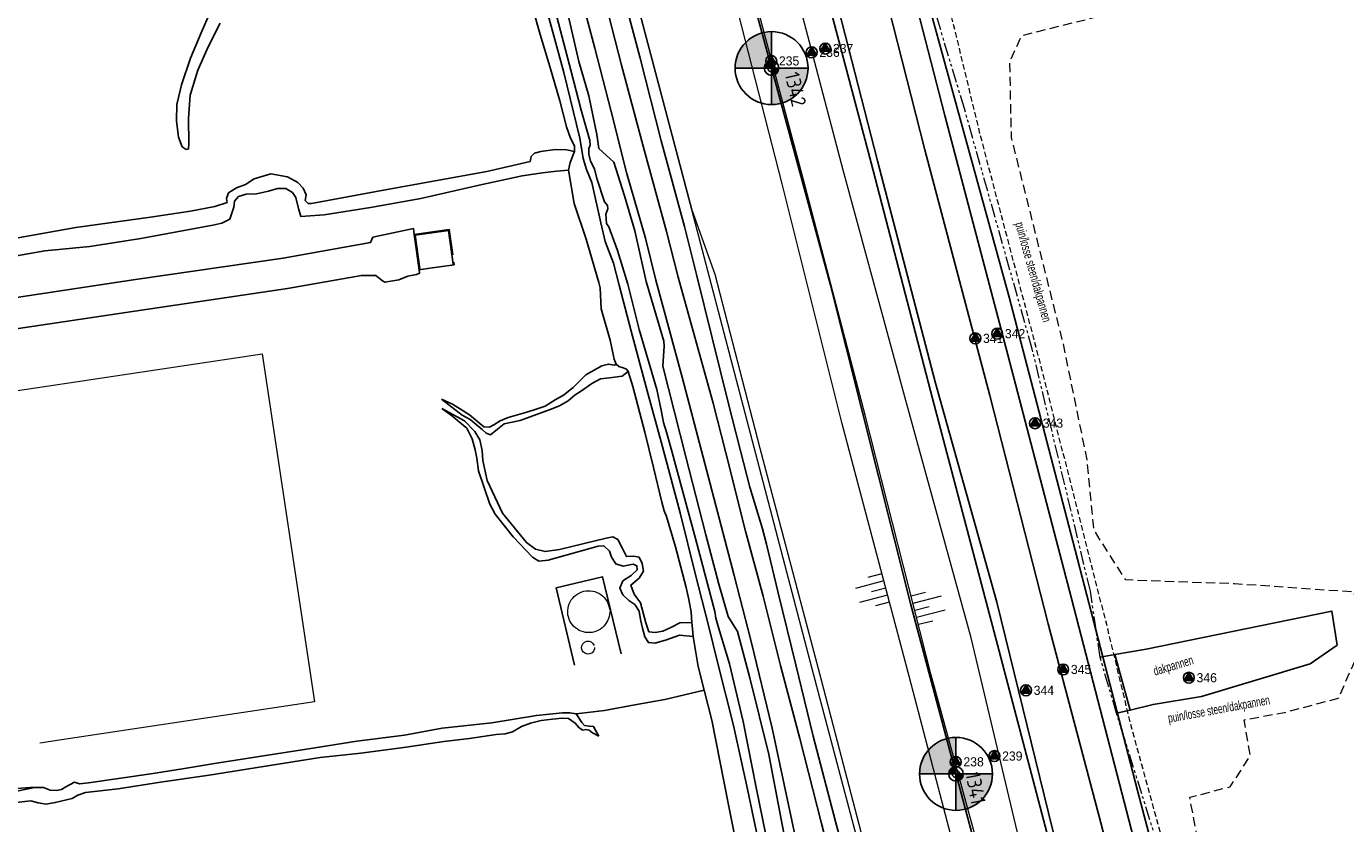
# Model space of a CAD drawing. Header units: metres. Extents: x 62183 to 64287, y 386037 to 390061.
# Tile 23 of 38: x 62556 to 62737, y 388253 to 388363. Entities that reach past the tile are written whole.
import ezdxf
from ezdxf.enums import TextEntityAlignment as Align

# ---------------------------------------------------------------- set-up
doc = ezdxf.new("R2010")
doc.units = ezdxf.units.M
doc.linetypes.add('HIDDEN', pattern=[0.375, 0.25, -0.125])
doc.linetypes.add('PHANTOM2', pattern=[1.25, 0.625, -0.125, 0.125, -0.125, 0.125, -0.125])
doc.layers.get('0').update_dxf_attribs({"linetype": 'CONTINUOUS'})
for name, color, linetype in [('0 @ 0.5', 7, 'CONTINUOUS'), ('0 @ 1', 7, 'CONTINUOUS'), ('0 @ 5', 7, 'CONTINUOUS'), ('BS-BINNENKRUINLIJN-KPN', 253, 'CONTINUOUS'), ('BS-BINNENTEENLIJN-KPN', 253, 'CONTINUOUS'), ('BS-INSTEEK-SLOOT-KPN', 253, 'CONTINUOUS'), ('BS-OVERIG-KPN', 253, 'CONTINUOUS'), ('BS-SCHEIDINGSLIJN-TALUDBEKL', 253, 'CONTINUOUS'), ('BS-VLAKAFSLUITING', 253, 'CONTINUOUS'), ('BS-WATERLIJN-KPN', 253, 'CONTINUOUS')]:
    doc.layers.add(name, color=color, linetype=linetype)
for name, color, linetype, lineweight in [('BS-BEBOUWING', 253, 'CONTINUOUS', 0), ('BS-Boorpunten', 253, 'CONTINUOUS', 25), ('BS-Boorpuntnummer', 253, 'CONTINUOUS', 25), ('BS-Dijkpaal', 2, 'CONTINUOUS', 25), ('BS-Dijkpaalnr', 6, 'CONTINUOUS', 25), ('BS-KANT-KREUKELBERM', 35, 'PHANTOM2', 0), ('BS-KRUINLIJN', 253, 'CONTINUOUS', 0), ('BS-OVERIGE-TEKSTEN', 253, 'CONTINUOUS', 0), ('BS-RASTER', 253, 'RASTER', 0), ('BS-TEENLIJN', 11, 'CONTINUOUS', 0), ('BS-TEENSCHOT-GECONSTRUEERD', 1, 'HIDDEN', 13), ('BS-TUSSENBERM', 253, 'CONTINUOUS', 0), ('BS-ZANDLIJN', 2, 'HIDDEN', 20)]:
    doc.layers.add(name, color=color, linetype=linetype, lineweight=lineweight)
doc.layers.add('THEORETISCHE_NULLIJN', color=125, linetype='CONTINUOUS', plot=False)
doc.styles.add('ISO', font='isocp.shx', dxfattribs={"height": 2.5})
doc.linetypes.add('RASTER', pattern='A,3,-2,[200,RASTER,S=0.75,R=0,X=0,Y=0],-2,3', length=10)

# ---------------------------------------------------------------- blocks, each defined once
blk = doc.blocks.new('dijkpaal')
at = {"layer": 'BS-Dijkpaal'}
h = blk.add_hatch(color=256, dxfattribs=at)
h.paths.add_polyline_path([(0, 0), (0, 1, 0.414214), (-1, 0)])
h.paths.add_polyline_path([(1, 0), (0, 0), (0, -1, 0.414214)])
for p, q in [((0, -1), (0, 1)), ((-1, 0), (1, 0))]:
    blk.add_line(p, q, dxfattribs=at)
blk.add_circle((0, 0), 1, dxfattribs=at)
blk = doc.blocks.new('*U719')
at = {"layer": '0 @ 0.5', "xscale": 0.5, "yscale": 0.5, "zscale": 0.5}
blk.add_blockref('dijkpaal', (62683.457, 388260.032), dxfattribs=at)
at = {"layer": '0 @ 1'}
blk.add_blockref('dijkpaal', (62683.457, 388260.032), dxfattribs=at)
at = {"layer": '0 @ 5', "xscale": 5, "yscale": 5, "zscale": 5}
blk.add_blockref('dijkpaal', (62683.457, 388260.032), dxfattribs=at)
blk = doc.blocks.new('*U720')
at = {"layer": '0 @ 0.5', "xscale": 0.5, "yscale": 0.5, "zscale": 0.5}
blk.add_blockref('dijkpaal', (62658.18, 388356.79), dxfattribs=at)
at = {"layer": '0 @ 1'}
blk.add_blockref('dijkpaal', (62658.18, 388356.79), dxfattribs=at)
at = {"layer": '0 @ 5', "xscale": 5, "yscale": 5, "zscale": 5}
blk.add_blockref('dijkpaal', (62658.18, 388356.79), dxfattribs=at)
blk = doc.blocks.new('S03')
at = {"color": 0}
for p, q in [((-2.01, 0), (-2.01, -2.01)), ((-1, 0), (-1, -4.01)), ((0, 0), (0, -2.01)), ((1, 0), (1, -4.01)), ((2.01, 0), (2.01, -2.01))]:
    blk.add_line(p, q, dxfattribs=at)
blk = doc.blocks.new('S04')
at = {"color": 0}
for p, q in [((-1, 0), (-1, 4.01)), ((1, 0), (1, 4.01)), ((-2.01, 0), (-2.01, 2.01)), ((0, 0), (0, 2.01)), ((2.01, 0), (2.01, 2.01))]:
    blk.add_line(p, q, dxfattribs=at)
blk = doc.blocks.new('punt-boring')
at = {"layer": 'BS-Boorpunten'}
h = blk.add_hatch(color=8, dxfattribs=at)
h.dxf.hatch_style = 1
h.paths.add_polyline_path([(0.01, 1), (-0.87, -0.49), (0.86, -0.51)])
h = blk.add_hatch(color=1, dxfattribs=at)
h.dxf.hatch_style = 1
h.paths.add_polyline_path([(0.01, 1), (-0.87, -0.49), (0.86, -0.51)])
at = {"layer": 'BS-Boorpunten', "color": 8}
blk.add_lwpolyline([(0.01, 1), (-0.87, -0.49), (0.86, -0.51)], close=True, dxfattribs=at)
at = {"layer": 'BS-Boorpunten', "color": 1}
blk.add_lwpolyline([(0.01, 1), (-0.87, -0.49), (0.86, -0.51)], close=True, dxfattribs=at)
at = {"layer": 'BS-Boorpunten', "color": 8}
blk.add_circle((0, 0), 1, dxfattribs=at)
at = {"layer": 'BS-Boorpunten', "color": 1}
blk.add_circle((0, 0), 1, dxfattribs=at)
blk = doc.blocks.new('*U338', base_point=(62658.128, 388357.773))
at = {"layer": 'BS-Boorpunten', "xscale": 1.499999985, "yscale": 1.499999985, "zscale": 1.499999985}
blk.add_blockref('punt-boring', (62658.128, 388357.773), dxfattribs=at)
at = {"layer": 'BS-Boorpuntnummer', "linetype": 'ByBlock', "insert": (62660.248, 388357.773), "char_height": 2.5, "attachment_point": 4}
blk.add_mtext('235', dxfattribs=at)
blk = doc.blocks.new('*U339', base_point=(62663.674, 388358.952))
at = {"layer": 'BS-Boorpunten', "xscale": 1.499999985, "yscale": 1.499999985, "zscale": 1.499999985}
blk.add_blockref('punt-boring', (62663.674, 388358.952), dxfattribs=at)
at = {"layer": 'BS-Boorpuntnummer', "linetype": 'ByBlock', "insert": (62665.794, 388358.952), "char_height": 2.5, "attachment_point": 4}
blk.add_mtext('236', dxfattribs=at)
blk = doc.blocks.new('*U340', base_point=(62665.533, 388359.469))
at = {"layer": 'BS-Boorpunten', "xscale": 1.499999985, "yscale": 1.499999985, "zscale": 1.499999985}
blk.add_blockref('punt-boring', (62665.533, 388359.469), dxfattribs=at)
at = {"layer": 'BS-Boorpuntnummer', "linetype": 'ByBlock', "insert": (62667.653, 388359.469), "char_height": 2.5, "attachment_point": 4}
blk.add_mtext('237', dxfattribs=at)
blk = doc.blocks.new('*U341', base_point=(62683.416, 388261.681))
at = {"layer": 'BS-Boorpunten', "xscale": 1.499999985, "yscale": 1.499999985, "zscale": 1.499999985}
blk.add_blockref('punt-boring', (62683.416, 388261.681), dxfattribs=at)
at = {"layer": 'BS-Boorpuntnummer', "linetype": 'ByBlock', "insert": (62685.536, 388261.681), "char_height": 2.5, "attachment_point": 4}
blk.add_mtext('238', dxfattribs=at)
blk = doc.blocks.new('*U342', base_point=(62688.721, 388262.473))
at = {"layer": 'BS-Boorpunten', "xscale": 1.499999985, "yscale": 1.499999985, "zscale": 1.499999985}
blk.add_blockref('punt-boring', (62688.721, 388262.473), dxfattribs=at)
at = {"layer": 'BS-Boorpuntnummer', "linetype": 'ByBlock', "insert": (62690.841, 388262.473), "char_height": 2.5, "attachment_point": 4}
blk.add_mtext('239', dxfattribs=at)
blk = doc.blocks.new('*U535', base_point=(62686.103, 388319.734))
at = {"layer": 'BS-Boorpunten', "xscale": 1.499999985, "yscale": 1.499999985, "zscale": 1.499999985}
blk.add_blockref('punt-boring', (62686.103, 388319.734), dxfattribs=at)
at = {"layer": 'BS-Boorpuntnummer', "linetype": 'ByBlock', "insert": (62688.223, 388319.734), "char_height": 2.5, "attachment_point": 4}
blk.add_mtext('341', dxfattribs=at)
blk = doc.blocks.new('*U536', base_point=(62689.102, 388320.384))
at = {"layer": 'BS-Boorpunten', "xscale": 1.499999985, "yscale": 1.499999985, "zscale": 1.499999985}
blk.add_blockref('punt-boring', (62689.102, 388320.384), dxfattribs=at)
at = {"layer": 'BS-Boorpuntnummer', "linetype": 'ByBlock', "insert": (62691.222, 388320.384), "char_height": 2.5, "attachment_point": 4}
blk.add_mtext('342', dxfattribs=at)
blk = doc.blocks.new('*U537', base_point=(62694.29, 388308.111))
at = {"layer": 'BS-Boorpunten', "xscale": 1.499999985, "yscale": 1.499999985, "zscale": 1.499999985}
blk.add_blockref('punt-boring', (62694.29, 388308.111), dxfattribs=at)
at = {"layer": 'BS-Boorpuntnummer', "linetype": 'ByBlock', "insert": (62696.41, 388308.111), "char_height": 2.5, "attachment_point": 4}
blk.add_mtext('343', dxfattribs=at)
blk = doc.blocks.new('*U538', base_point=(62693.047, 388271.487))
at = {"layer": 'BS-Boorpunten', "xscale": 1.499999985, "yscale": 1.499999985, "zscale": 1.499999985}
blk.add_blockref('punt-boring', (62693.047, 388271.487), dxfattribs=at)
at = {"layer": 'BS-Boorpuntnummer', "linetype": 'ByBlock', "insert": (62695.167, 388271.487), "char_height": 2.5, "attachment_point": 4}
blk.add_mtext('344', dxfattribs=at)
blk = doc.blocks.new('*U539', base_point=(62698.144, 388274.344))
at = {"layer": 'BS-Boorpunten', "xscale": 1.499999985, "yscale": 1.499999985, "zscale": 1.499999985}
blk.add_blockref('punt-boring', (62698.144, 388274.344), dxfattribs=at)
at = {"layer": 'BS-Boorpuntnummer', "linetype": 'ByBlock', "insert": (62700.264, 388274.344), "char_height": 2.5, "attachment_point": 4}
blk.add_mtext('345', dxfattribs=at)
blk = doc.blocks.new('*U540', base_point=(62715.371, 388273.213))
at = {"layer": 'BS-Boorpunten', "xscale": 1.499999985, "yscale": 1.499999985, "zscale": 1.499999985}
blk.add_blockref('punt-boring', (62715.371, 388273.213), dxfattribs=at)
at = {"layer": 'BS-Boorpuntnummer', "linetype": 'ByBlock', "insert": (62717.491, 388273.213), "char_height": 2.5, "attachment_point": 4}
blk.add_mtext('346', dxfattribs=at)
blk = doc.blocks.new('A$C58CE76E8')
at = {"layer": 'BS-Boorpunten', "xscale": 0.5, "yscale": 0.5, "zscale": 0.5}
for name, p in [('*U339', (62663.674, 388358.952)), ('*U340', (62665.533, 388359.469)), ('*U338', (62658.128, 388357.773)), ('*U535', (62686.103, 388319.734)), ('*U536', (62689.102, 388320.384)), ('*U537', (62694.29, 388308.111)), ('*U539', (62698.144, 388274.344)), ('*U540', (62715.371, 388273.213)), ('*U538', (62693.047, 388271.487)), ('*U341', (62683.416, 388261.681)), ('*U342', (62688.721, 388262.473))]:
    blk.add_blockref(name, p, dxfattribs=at)
at = {"layer": 'BS-Boorpunten', "color": 253, "xscale": 0.5, "yscale": 0.5, "zscale": 0.5}
for name, p in [('*U339', (62663.674, 388358.952)), ('*U339', (62663.674, 388358.952)), ('*U339', (62663.674, 388358.952)), ('*U340', (62665.533, 388359.469)), ('*U340', (62665.533, 388359.469)), ('*U340', (62665.533, 388359.469)), ('*U338', (62658.128, 388357.773)), ('*U338', (62658.128, 388357.773)), ('*U338', (62658.128, 388357.773)), ('*U535', (62686.103, 388319.734)), ('*U535', (62686.103, 388319.734)), ('*U535', (62686.103, 388319.734)), ('*U536', (62689.102, 388320.384)), ('*U536', (62689.102, 388320.384)), ('*U536', (62689.102, 388320.384)), ('*U537', (62694.29, 388308.111)), ('*U537', (62694.29, 388308.111)), ('*U537', (62694.29, 388308.111)), ('*U539', (62698.144, 388274.344)), ('*U539', (62698.144, 388274.344)), ('*U539', (62698.144, 388274.344)), ('*U540', (62715.371, 388273.213)), ('*U540', (62715.371, 388273.213)), ('*U540', (62715.371, 388273.213)), ('*U538', (62693.047, 388271.487)), ('*U538', (62693.047, 388271.487)), ('*U538', (62693.047, 388271.487)), ('*U341', (62683.416, 388261.681)), ('*U341', (62683.416, 388261.681)), ('*U341', (62683.416, 388261.681)), ('*U342', (62688.721, 388262.473)), ('*U342', (62688.721, 388262.473)), ('*U342', (62688.721, 388262.473))]:
    blk.add_blockref(name, p, dxfattribs=at)
at = {"layer": 'BS-Boorpuntnummer', "color": 8, "xscale": 0.7499999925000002, "yscale": 0.7499999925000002, "zscale": 0.7499999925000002}
for p in [(62663.674, 388358.952), (62665.533, 388359.469), (62658.128, 388357.773), (62686.103, 388319.734), (62689.102, 388320.384), (62694.29, 388308.111), (62698.144, 388274.344), (62715.371, 388273.213), (62693.047, 388271.487), (62683.416, 388261.681), (62688.721, 388262.473)]:
    blk.add_blockref('punt-boring', p, dxfattribs=at)
at = {"layer": 'BS-Boorpuntnummer', "color": 8, "char_height": 1.25, "attachment_point": 4}
for s, insert in [('236', (62664.734, 388358.952)), ('237', (62666.593, 388359.469)), ('235', (62659.188, 388357.773)), ('341', (62687.163, 388319.734)), ('342', (62690.162, 388320.384)), ('343', (62695.35, 388308.111)), ('345', (62699.204, 388274.344)), ('346', (62716.431, 388273.213)), ('344', (62694.107, 388271.487)), ('238', (62684.476, 388261.681)), ('239', (62689.781, 388262.473))]:
    blk.add_mtext(s, dxfattribs=dict(at, insert=insert))

msp = doc.modelspace()

# ---------------------------------------------------------------- linework, layer by layer
at = {"layer": 'BS-BEBOUWING'}
for points in [[(62520.54, 388258.66), (62513.37, 388306.37), (62588.38, 388317.64), (62595.54, 388269.93), (62561.79, 388264.85), (62557.89, 388264.27)], [(62636, 388282.28), (62635.99, 388282.21), (62635.97, 388281.91), (62635.92, 388281.61), (62635.83, 388281.32), (62635.71, 388281.03), (62635.57, 388280.77), (62635.39, 388280.52), (62635.19, 388280.28), (62634.97, 388280.07), (62634.73, 388279.89), (62634.47, 388279.73), (62634.19, 388279.6), (62633.9, 388279.51), (62633.6, 388279.44), (62633.3, 388279.4), (62633, 388279.4), (62632.69, 388279.43), (62632.39, 388279.49), (62632.1, 388279.58), (62631.82, 388279.71), (62631.56, 388279.86), (62631.31, 388280.04), (62631.08, 388280.24), (62630.88, 388280.47), (62630.7, 388280.72), (62630.55, 388280.98), (62630.43, 388281.26), (62630.33, 388281.55), (62630.27, 388281.85), (62630.24, 388282.15), (62630.25, 388282.46), (62630.28, 388282.76), (62630.35, 388283.06), (62630.45, 388283.35), (62630.58, 388283.62), (62630.73, 388283.89), (62630.92, 388284.13), (62631.13, 388284.35), (62631.36, 388284.55), (62631.61, 388284.72), (62631.88, 388284.87), (62632.16, 388284.99), (62632.45, 388285.07), (62632.75, 388285.13), (62633.06, 388285.15), (62633.36, 388285.14), (62633.66, 388285.1), (62633.96, 388285.03), (62634.25, 388284.92), (62634.52, 388284.79), (62634.78, 388284.62), (62635.02, 388284.43), (62635.24, 388284.22), (62635.43, 388283.98), (62635.6, 388283.73), (62635.74, 388283.46), (62635.85, 388283.17), (62635.93, 388282.88), (62635.98, 388282.58)], [(62633.92, 388277.35), (62633.9, 388277.17), (62633.79, 388276.87), (62633.57, 388276.64), (62633.29, 388276.49), (62632.98, 388276.46), (62632.67, 388276.53), (62632.41, 388276.71), (62632.22, 388276.97), (62632.14, 388277.28), (62632.18, 388277.59), (62632.32, 388277.88), (62632.55, 388278.09), (62632.84, 388278.22), (62633.16, 388278.23), (62633.46, 388278.13), (62633.7, 388277.93), (62633.86, 388277.66)]]:
    msp.add_lwpolyline(points, dxfattribs=at)
at = {"layer": 'BS-BINNENKRUINLIJN-KPN'}
for points in [[(62614.25, 388427.52), (62618.35, 388420.73), (62618.85, 388416.77), (62620.19, 388410.13), (62623.6, 388397.73), (62627.83, 388382.06), (62630.92, 388370.91), (62633.97, 388359.54), (62636.21, 388350.84), (62638.29, 388342.47), (62640.89, 388333.49), (62642.31, 388327.72)], [(62554.71, 388331.07), (62558.55, 388331.76), (62564.76, 388332.32), (62571.72, 388333.45), (62581.61, 388335.27), (62582.83, 388335.53), (62583.91, 388336.07), (62584.47, 388337.72), (62584.58, 388338.57), (62585.13, 388339.19), (62586.17, 388339.5), (62587.59, 388339.58), (62589.23, 388339.91), (62590.48, 388340.28), (62591.61, 388340.3), (62592.53, 388339.72), (62592.98, 388339.05), (62593.33, 388337.54), (62593.68, 388336.46), (62596.84, 388336.68), (62603.21, 388337.69), (62610.09, 388338.92), (62618.09, 388340.74), (62624.01, 388342.01), (62626.78, 388342.44), (62628.7, 388342.66), (62630.35, 388342.82)], [(62667.75, 388219.62), (62664.76, 388234.46), (62661.53, 388250.84), (62658.28, 388266.32), (62655.4, 388278.18), (62653.06, 388287.24), (62649.75, 388299.82), (62645.93, 388314.41), (62642.31, 388327.72)], [(62612.96, 388311.41), (62614.44, 388310.72), (62615.53, 388310.05), (62616.77, 388309.26), (62618.75, 388307.62), (62619.53, 388307.56), (62620.11, 388307.89), (62621, 388308.43), (62622.07, 388308.89), (62624.63, 388309.64), (62625.92, 388310.02), (62627.17, 388310.46), (62628.52, 388311.31), (62629.64, 388311.94), (62631, 388313.03), (62632.71, 388314.76), (62634.9, 388315.98), (62635.85, 388316.21), (62636.34, 388316.12), (62636.66, 388316.07), (62636.9, 388316.21)], [(62647.45, 388278.88), (62645.58, 388279.07), (62643.64, 388278.38), (62642.2, 388277.94), (62641.31, 388278.04), (62640.79, 388278.83), (62640.47, 388280), (62640.23, 388281.18), (62640.02, 388282.36), (62639.42, 388283.27), (62638.62, 388283.81), (62637.79, 388284.58), (62637.4, 388285.52), (62637.8, 388286.48), (62638.93, 388287.24), (62639.76, 388288.01), (62639.72, 388288.56), (62639.21, 388288.8), (62638.54, 388288.67), (62637.85, 388288.51), (62636.82, 388288.84), (62636.23, 388289.73), (62635.98, 388290.59), (62635.21, 388291.32), (62634.4, 388291.24), (62627.58, 388289.34), (62626.3, 388289.22), (62625.39, 388289.76), (62622.76, 388292.52), (62620.3, 388295.63), (62619.55, 388297.02), (62618.03, 388301.6), (62617.76, 388303.3), (62617.55, 388304.46), (62617.13, 388305.98), (62616.43, 388307.41), (62615.14, 388308.5), (62614.5, 388309.01), (62613, 388310.15)], [(62552.53, 388257.22), (62557.17, 388258.17), (62558.39, 388258.15), (62559.32, 388257.79), (62560.18, 388257.77), (62560.84, 388257.9), (62561.47, 388258.27), (62562.62, 388258.9), (62563.34, 388258.67), (62564.54, 388258.81), (62573.08, 388260.05), (62577.42, 388260.74), (62581.81, 388261.44), (62589.12, 388262.59), (62594.42, 388263.43), (62601.32, 388264.53), (62607.89, 388265.35), (62613.01, 388266.3), (62619.83, 388267.03), (62625.94, 388268.06), (62629.54, 388268.39), (62630.53, 388268.39), (62631.41, 388268.29), (62632.16, 388267.08), (62632.54, 388266.69), (62633.22, 388266.56), (62633.79, 388266.52), (62634.09, 388265.93), (62634.52, 388265.23)]]:
    msp.add_lwpolyline(points, dxfattribs=at)
at = {"layer": 'BS-BINNENTEENLIJN-KPN'}
for points in [[(62631.18, 388345.38), (62630.07, 388345.58), (62628.54, 388345.65), (62626.56, 388345.38), (62625.7, 388345.14), (62625.23, 388344.66), (62625.09, 388344.01), (62619.13, 388342.61), (62604.97, 388340.05), (62595.11, 388338.24), (62594.65, 388338.23), (62594.27, 388338.66), (62594.37, 388339.4), (62593.99, 388340.34), (62593.24, 388341.12), (62591.84, 388341.9), (62589.55, 388342.29), (62587.27, 388341.62), (62586.08, 388340.82), (62584.84, 388340.36), (62583.76, 388339.69), (62583.48, 388338.93), (62583.55, 388338.37), (62581.85, 388337.84), (62578.52, 388337.18), (62573.06, 388336.35), (62562.8, 388334.93), (62553.34, 388333.25)], [(62638.52, 388315.22), (62637.71, 388314.54), (62635.98, 388314.35), (62634.71, 388314.2), (62633.54, 388313.56), (62632.13, 388312.57), (62631.24, 388312.01), (62630.32, 388311.17), (62629.1, 388310.48), (62627.85, 388309.99), (62623.7, 388308.48), (62621.55, 388308.01), (62620.6, 388307.28), (62619.66, 388306.54), (62619.05, 388306.74), (62618.51, 388307.26), (62616.89, 388308.62), (62615.77, 388309.21), (62612.96, 388311.41)], [(62613, 388310.15), (62616.1, 388308.44), (62617.53, 388306.97), (62618.21, 388305.81), (62618.53, 388304.35), (62618.61, 388302.99), (62619.18, 388300.24), (62621.29, 388295.78), (62624.57, 388291.75), (62625.8, 388290.86), (62627.13, 388290.51), (62629.09, 388290.8), (62635.5, 388292.34), (62636.44, 388292.55), (62637.11, 388292.15), (62637.73, 388290.95), (62638.28, 388289.82), (62639.28, 388289.87), (62640.01, 388289.77), (62640.46, 388288.89), (62640.64, 388287.81), (62640.02, 388286.86), (62638.9, 388285.92), (62639.36, 388284.67), (62640.21, 388283.5), (62640.96, 388280.74), (62641.36, 388279.53), (62642.21, 388279.4), (62643.26, 388279.59), (62644.47, 388280.15), (62645.6, 388280.73), (62647.25, 388280.81)], [(62634.52, 388265.23), (62633.63, 388265.65), (62633.17, 388266.05), (62632.71, 388266.11), (62632.32, 388266.05), (62631.83, 388266.34), (62631.28, 388266.99), (62630.36, 388267.62), (62629.47, 388267.66), (62628.14, 388267.53), (62626.61, 388267.37), (62625.16, 388267), (62623.9, 388266.54), (62622.65, 388265.79), (62621.65, 388265.55), (62620.43, 388265.43), (62616.78, 388264.91), (62613.25, 388264.46), (62608.09, 388263.72), (62601.9, 388262.87), (62596.32, 388262.28), (62588.52, 388261.07), (62581.11, 388259.84), (62574.43, 388258.92), (62568.64, 388257.97), (62564.14, 388257.47), (62563.09, 388257.12), (62562.33, 388256.68), (62559.99, 388256.1), (62558.75, 388255.9), (62557.64, 388256.05), (62556.64, 388256.34), (62554.64, 388256.13)]]:
    msp.add_lwpolyline(points, dxfattribs=at)
at = {"layer": 'BS-INSTEEK-SLOOT-KPN'}
for points in [[(62629.18, 388369.04), (62631.77, 388357.7), (62633.15, 388352.97), (62634.21, 388347.7), (62634.52, 388345.79), (62636.55, 388343.88), (62638.01, 388339.3), (62639.42, 388334.47), (62640.99, 388327.54)], [(62634.68, 388326.67), (62634.49, 388327.42), (62632.76, 388333.33), (62631.14, 388338.21), (62630.35, 388342.82), (62630.58, 388343.84), (62631.18, 388345.38), (62631.19, 388346.13), (62630.63, 388347.17), (62630.08, 388348.75), (62629.16, 388352.32), (62627.77, 388357), (62626.46, 388361.42), (62624.55, 388368.2)], [(62582.6, 388362.95), (62580.98, 388359.69), (62579.54, 388356.5), (62578.5, 388353.07), (62578.25, 388349.94), (62578.3, 388346.43), (62578.27, 388345.71), (62577.94, 388345.65), (62577.4, 388346.01), (62576.91, 388347.32), (62576.62, 388349.55), (62576.67, 388351.8), (62577.3, 388354.51), (62578.52, 388358.14), (62580.01, 388361.61), (62581.25, 388364.47)], [(62665.97, 388219.36), (62665.48, 388223.27), (62663.9, 388232.92), (62661.79, 388242.38), (62659.64, 388253.09), (62657.8, 388262.7), (62655.18, 388273.22), (62653.49, 388279.55), (62652.24, 388281.6), (62650.93, 388286.03), (62649.17, 388292.82), (62646.44, 388303.48), (62643.28, 388315.93), (62643.46, 388318.66), (62643.4, 388319.36), (62640.99, 388327.54)], [(62653.85, 388248.01), (62652.28, 388255.78), (62649.98, 388267.41), (62648.95, 388271.51), (62648.13, 388274.75), (62647.45, 388278.88), (62647.32, 388279.91), (62647.25, 388280.81), (62647.14, 388282.19), (62646.86, 388283.95), (62646.47, 388285.58), (62645, 388291.17), (62643.79, 388295.32), (62643.48, 388296.1), (62643.16, 388297.29), (62642.01, 388302.03), (62640.82, 388306.88), (62639.17, 388313.13), (62638.52, 388315.22), (62638.31, 388315.54), (62637.83, 388315.7), (62637.25, 388315.9), (62636.9, 388316.21), (62636.61, 388316.88), (62636.04, 388319.49), (62634.81, 388323.77), (62634.68, 388326.67)]]:
    msp.add_lwpolyline(points, dxfattribs=at)
at = {"layer": 'BS-KANT-KREUKELBERM', "ltscale": 3}
msp.add_lwpolyline([(62748.42, 388172.76), (62733.23, 388183.9), (62724.75, 388195.58), (62720.11, 388205.62), (62721.13, 388205.76), (62717, 388225.55), (62711.17, 388250.16), (62705.46, 388268.34), (62703.2, 388276.06), (62701.87, 388285.1), (62693.91, 388318.28), (62684.61, 388351.25), (62680.32, 388365.46), (62679.36, 388370.88), (62678.34, 388377.27), (62676.81, 388383.44), (62671.17, 388405.51), (62662.07, 388440.84), (62653.4, 388474), (62644.57, 388508.74), (62636.79, 388538.12), (62627.21, 388573.02)], dxfattribs=at)
at = {"layer": 'BS-KRUINLIJN'}
for points in [[(62770.17, 388127.7), (62741.9, 388145.53), (62730.54, 388152.23), (62714.48, 388166.16), (62713.31, 388167.78), (62701.75, 388184.35), (62696.35, 388198.82), (62690.56, 388221.83), (62683.53, 388248.68), (62677.09, 388273.25), (62667.81, 388308.21), (62659.63, 388340.91), (62651.83, 388371.46), (62645.27, 388395.28), (62637.27, 388425.72), (62632.24, 388443.92), (62623.72, 388476.89), (62615.56, 388507.79), (62607.57, 388536.63), (62600.44, 388564.42), (62594.72, 388587.76)], [(62771.63, 388130.47), (62744.3, 388146.77), (62732.02, 388154.58), (62716.66, 388168.04), (62715.68, 388169.48), (62704.83, 388185.52), (62699.68, 388199.83), (62693.69, 388222.17), (62686.63, 388249.58), (62680.03, 388273.75), (62671.03, 388309.23), (62662.61, 388341.29), (62654.52, 388371.64), (62647.91, 388396.16), (62639.58, 388426.58), (62634.73, 388445.35), (62626.38, 388477.48), (62618.15, 388508.5), (62610.48, 388537.2), (62603.3, 388565.25)]]:
    msp.add_lwpolyline(points, dxfattribs=at)
at = {"layer": 'BS-OVERIG-KPN'}
for points in [[(62645.36, 388328.14), (62643.76, 388334.38), (62640.6, 388346.1), (62637.59, 388357.18), (62633.44, 388373.46), (62627.68, 388395.15), (62620.6, 388421.4), (62616.09, 388438.98), (62611.15, 388458.04), (62606.09, 388477.38), (62600.22, 388499.45), (62594.78, 388519.93), (62589.57, 388540.16), (62585.04, 388557.38), (62579.44, 388578.57)], [(62647.88, 388328.48), (62646.23, 388335.06), (62643.03, 388346.83), (62640.16, 388358.16), (62635.83, 388374.47), (62630.09, 388395.74), (62623.01, 388422.09), (62618.11, 388440.92), (62613.64, 388458.73), (62608.36, 388478.27), (62602.56, 388500.37), (62597.16, 388520.47), (62592.01, 388540.84), (62587.22, 388558.46), (62581.78, 388579.36)], [(62609.19, 388333.97), (62609.08, 388334.79), (62603.54, 388333.6), (62603.21, 388332.87), (62591.26, 388330.72), (62571.02, 388327.81), (62541.34, 388323.32), (62516.72, 388319.65), (62508.73, 388318.46), (62506.95, 388318.46), (62505.62, 388318.71), (62504.34, 388319.21), (62503.08, 388320.03), (62502.02, 388321.04), (62501.32, 388322.31), (62500.93, 388325.21), (62499.18, 388338.14), (62495.86, 388360.96), (62494.26, 388371.92)], [(62614.62, 388330.18), (62614.67, 388329.84), (62612.7, 388329.55), (62611.64, 388329.4), (62609.89, 388329.14), (62609.19, 388333.97), (62613.97, 388334.67), (62614.47, 388331.19)], [(62609.98, 388329.26), (62609.31, 388333.89), (62613.88, 388334.55), (62614.56, 388329.92)], [(62609.89, 388329.14), (62609.94, 388328.7), (62609.5, 388328.52), (62608.33, 388328.28), (62607.08, 388327.76), (62605.19, 388327.43), (62604.85, 388327.63), (62603.96, 388328.38), (62601.97, 388328.37), (62591.83, 388326.59), (62571.81, 388323.62), (62542.04, 388319.16), (62517.47, 388315.35), (62507.03, 388313.33), (62503.04, 388312.71), (62503.64, 388308.69)], [(62645.36, 388328.14), (62650.16, 388310.86), (62651.91, 388304.05), (62654.61, 388293.33), (62657.02, 388284.4), (62659.41, 388274.91), (62662.06, 388264.91), (62665.01, 388253.22), (62668.18, 388241.09), (62669.94, 388233.79), (62671.86, 388225.43), (62672.5, 388223.55)], [(62675.25, 388224.38), (62674.84, 388226.3), (62672.33, 388234.17), (62670.18, 388241.4), (62666.95, 388253.53), (62663.89, 388265.22), (62661.51, 388274.99), (62659.08, 388284.84), (62657.5, 388291.53), (62656.93, 388293.61), (62655.21, 388299.36), (62653.94, 388304.34), (62652.19, 388311.12), (62647.88, 388328.48)], [(62637.55, 388276.48), (62634.99, 388287.07), (62628.64, 388285.54), (62631.19, 388274.95)], [(62631.41, 388268.29), (62635.29, 388268.74), (62639.46, 388269.51), (62643.53, 388270.23), (62648.95, 388271.51)], [(62516.46, 388251.16), (62517.89, 388252.03), (62520.07, 388253.01), (62521.47, 388253.36), (62526.31, 388253.89), (62538.35, 388255.77), (62546.59, 388256.94), (62553.06, 388257.89), (62556.56, 388258.18), (62557.17, 388258.17)]]:
    msp.add_lwpolyline(points, dxfattribs=at)
at = {"layer": 'BS-RASTER', "flags": 128}
for points in [[(62726.67, 388146.31), (62722.16, 388149.94), (62715.62, 388155.68), (62708.28, 388163.23), (62698.95, 388174.9), (62690.74, 388188.21), (62684.02, 388202.22), (62678.51, 388218.62), (62671.41, 388245.48), (62663.99, 388273.59), (62655.78, 388304.79), (62647.25, 388337.37), (62638.71, 388369.72), (62633, 388391.43), (62624.85, 388422.61), (62620.11, 388440.45), (62611.36, 388473.69), (62603.29, 388504.28), (62595.66, 388533.6), (62587.8, 388563.42), (62581.55, 388587.13), (62576.39, 388606.81), (62570.3, 388625.79), (62562.93, 388645.22), (62554.53, 388664.55), (62545.4, 388682.56), (62535.1, 388700.8), (62525.11, 388716.65), (62508.66, 388741.23), (62494.26, 388762.55), (62485.3, 388775.62)], [(62736.85, 388162.54), (62726.69, 388171.02), (62718.64, 388181.33), (62712.24, 388192.79), (62708.68, 388203.25), (62703.16, 388224.36), (62695.92, 388252), (62688.72, 388279.45), (62680.25, 388311.5), (62671.87, 388343.83), (62663.62, 388374.88), (62657.15, 388399.62), (62649.39, 388429.09), (62646.17, 388428.27), (62639.58, 388426.58), (62637.27, 388425.72), (62624.83, 388422.6)]]:
    msp.add_lwpolyline(points, dxfattribs=at)
at = {"layer": 'BS-SCHEIDINGSLIJN-TALUDBEKL'}
for points in [[(62721.85, 388205.93), (62719.84, 388213.37), (62715.04, 388232.26), (62708.34, 388257.76), (62699.49, 388291.96), (62690.74, 388325.38), (62680.25, 388363.66), (62673.78, 388390.49), (62668.59, 388412.8), (62655.41, 388459.51), (62653.44, 388466.84), (62640.62, 388515.93), (62629.69, 388556.77), (62628.09, 388564.15), (62621.17, 388592.36), (62616.02, 388612.27), (62604.16, 388654.44), (62600.24, 388670.04), (62596.46, 388685.27)], [(62810.51, 388135.01), (62777.8, 388153.84), (62752.21, 388168.77), (62747.62, 388171.55), (62747.52, 388171.61), (62744.47, 388173.86), (62732.93, 388183.47), (62725, 388193.82), (62723.98, 388195.55), (62719.66, 388205.48), (62714.85, 388224.37), (62708.15, 388249.86), (62699.31, 388284.07), (62690.56, 388317.49), (62681.91, 388350.28), (62673.6, 388382.6), (62668.41, 388404.91), (62658.47, 388439.68), (62653.25, 388458.95), (62640.44, 388508.04), (62633.17, 388537.73), (62627.91, 388556.26), (62620.99, 388584.47)], [(62808.82, 388132.22), (62776.17, 388151.02), (62750.49, 388166.01), (62745.59, 388168.44), (62742.19, 388170.95), (62730.25, 388180.9), (62721.82, 388191.89), (62715.94, 388204.5), (62710.41, 388225.89), (62703.33, 388253.32), (62696.08, 388280.62), (62688.1, 388311.91), (62679.17, 388345.58), (62671.75, 388374.89), (62664.79, 388401.8), (62657.14, 388430.82), (62651.54, 388451.22), (62643.74, 388481.43), (62635.46, 388512.73), (62627.79, 388542.58), (62620.62, 388570.1)], [(62612.54, 388568.76), (62620.11, 388540.56), (62627.91, 388510.92), (62636.26, 388479.06), (62644.04, 388449.6), (62649.39, 388429.09), (62657.13, 388399.61), (62663.6, 388374.87), (62671.85, 388343.82), (62680.23, 388311.49), (62688.7, 388279.45), (62695.9, 388251.99), (62703.14, 388224.36), (62708.66, 388203.24), (62712.22, 388192.78), (62718.62, 388181.32), (62723.49, 388175.08), (62726.67, 388171.01), (62736.83, 388162.53), (62739.92, 388160.48), (62771.33, 388142.14), (62802.26, 388124.12)], [(62803.33, 388125.32), (62771.87, 388143.61), (62746.55, 388158.42), (62740.76, 388161.49), (62737.5, 388163.22), (62727.43, 388171.66), (62719.41, 388182.19), (62713.19, 388192.75), (62709.63, 388203.6), (62703.88, 388224.51), (62696.73, 388252.28), (62689.06, 388283.56), (62680.63, 388313.62), (62672.69, 388344.07), (62664.76, 388375.12), (62658.36, 388399.8), (62650.68, 388429.36), (62645.3, 388449.96), (62637.13, 388479.75), (62628.94, 388511.2), (62621.26, 388540.85), (62613.95, 388569.1)], [(62705.24, 388276.41), (62709.5, 388277.14), (62734.96, 388282.35), (62735.69, 388277.7), (62731.98, 388275.14), (62717.09, 388270.66), (62710.47, 388269.55), (62707.32, 388268.79)], [(62703.2, 388276.06), (62705.24, 388276.41)], [(62707.32, 388268.79), (62705.46, 388268.34)]]:
    msp.add_lwpolyline(points, dxfattribs=at)
at = {"layer": 'BS-TEENLIJN'}
msp.add_lwpolyline([(62595.64, 388533.59), (62603.27, 388504.27), (62611.34, 388473.69), (62620.09, 388440.44), (62624.83, 388422.6), (62632.98, 388391.43), (62638.69, 388369.71), (62647.23, 388337.36), (62650.39, 388328.55), (62656.58, 388304.69), (62664.73, 388273.79), (62672.03, 388245.95), (62678.41, 388221.12), (62684.2, 388202.86), (62691.28, 388188.52), (62699.81, 388174.66), (62708.65, 388163.48), (62716.02, 388156.1), (62722.55, 388150.35), (62726.98, 388146.81), (62732.96, 388141.74), (62744.73, 388132.4)], dxfattribs=at)
at = {"layer": 'BS-TEENSCHOT-GECONSTRUEERD', "ltscale": 3, "flags": 128}
msp.add_lwpolyline([(62724.37, 388206.54), (62717.87, 388228.52), (62707.38, 388266.96), (62704.21, 388280.12), (62695.24, 388315.48), (62686.78, 388347.69), (62682.75, 388364.34), (62681.25, 388371.97), (62672.9, 388402.96), (62664.79, 388433.31), (62657.19, 388459.98), (62651.15, 388484.04), (62643.18, 388515.16), (62631.7, 388557.33), (62628.37, 388571.74), (62622.46, 388596), (62614.92, 388625.13), (62606.96, 388655.45), (62602.44, 388671.91), (62597.55, 388683.5), (62588.6, 388697.98), (62585.3, 388703.13), (62579.7, 388712.37), (62565.84, 388733.14), (62555.71, 388749.1), (62529.34, 388784.95), (62527.24, 388788.09), (62518.92, 388800.46), (62500.14, 388831.94), (62496.35, 388837.71), (62497.83, 388838.68), (62477.82, 388871.1)], dxfattribs=at)
at = {"layer": 'BS-TUSSENBERM'}
msp.add_lwpolyline([(62775.32, 388137.04), (62748.1, 388152.93), (62735.5, 388160.22), (62721.19, 388172.69), (62720.85, 388173.18), (62710.72, 388187.72), (62705.11, 388201.71), (62699.63, 388223.57), (62692.1, 388251.04), (62685.54, 388278.67), (62676.72, 388310.73), (62668, 388342.78), (62659.71, 388374.3), (62653.48, 388398.46), (62646.17, 388428.27), (62640.67, 388447.57), (62632.2, 388478.83), (62624.34, 388509.79), (62616.58, 388539.04), (62609.02, 388568.31)], dxfattribs=at)
at = {"layer": 'BS-VLAKAFSLUITING'}
msp.add_lwpolyline([(62707.32, 388268.79), (62705.24, 388276.41)], dxfattribs=at)
at = {"layer": 'BS-WATERLIJN-KPN'}
for points in [[(62637.29, 388327.03), (62636.51, 388330.07), (62635.35, 388333.03), (62634.8, 388335.56), (62633.56, 388341.1), (62632.8, 388342.89), (62632.34, 388344.41), (62631.91, 388347.2), (62629.69, 388356.17), (62626.46, 388368.1)], [(62627.57, 388368.41), (62630.66, 388356.51), (62632.1, 388351.03), (62633.25, 388346.89), (62633.32, 388346.25), (62633.14, 388345.75), (62633.11, 388344.98), (62633.37, 388344.03), (62633.91, 388342.99), (62634.23, 388341.65), (62635.3, 388338.45), (62635.69, 388337.98), (62635.75, 388337.49), (62635.47, 388336.79), (62635.55, 388335.5), (62635.86, 388335.02), (62637.04, 388331.78), (62638.5, 388327.19)], [(62637.29, 388327.03), (62638.93, 388320.75), (62641.13, 388312.57), (62643.2, 388305.06), (62645.66, 388295.84), (62647.69, 388287.53), (62649.57, 388280.2), (62650.81, 388275.18), (62652.95, 388266.65), (62654.87, 388257.94), (62656.72, 388249.23)], [(62657.83, 388249.43), (62656.07, 388258.19), (62654.28, 388267.2), (62652.41, 388275.11), (62650.91, 388280.12), (62650.52, 388281.38), (62650.38, 388282.28), (62647.73, 388292.32), (62644.4, 388304.61), (62643.8, 388306.9), (62643.36, 388308.21), (62643.04, 388309.91), (62642.45, 388312.75), (62640.04, 388320.98), (62638.5, 388327.19)]]:
    msp.add_lwpolyline(points, dxfattribs=at)
at = {"layer": 'BS-ZANDLIJN', "ltscale": 5, "flags": 128}
msp.add_lwpolyline([(63499.08, 387299.63), (63500.1, 387306.8), (63500.27, 387307.99), (63492.93, 387317.11), (63485.31, 387320.31), (63475.04, 387320.46), (63462.1, 387310.5), (63453.76, 387302.52), (63440.93, 387303.78), (63439.29, 387311.75), (63425.01, 387338.69), (63416.67, 387354.76), (63402.28, 387380.84), (63385.28, 387406.49), (63374.18, 387421.66), (63362.49, 387439.23), (63353.78, 387446.19), (63334.9, 387474.97), (63319.09, 387498.52), (63302.14, 387523.17), (63290.16, 387543.28), (63284.12, 387557.03), (63269.4, 387580.68), (63253.34, 387604.89), (63262.31, 387614.97), (63262.18, 387620.97), (63256.2, 387625.51), (63237.06, 387626.56), (63224.06, 387644.56), (63216.36, 387654.02), (63197.93, 387680.66), (63184.85, 387699.77), (63185.17, 387703.51), (63161.21, 387737.38), (63146.38, 387762.17), (63132.37, 387780.02), (63135.45, 387789.41), (63133.35, 387803.78), (63124.99, 387813.96), (63116.28, 387808.33), (63105.35, 387823.92), (63110.55, 387828.03), (63104.78, 387835.02), (63099.89, 387831.82), (63092.83, 387846.72), (63082.81, 387855.9), (63064.07, 387885.9), (63046.82, 387909.75), (63026.5, 387938.73), (63021.75, 387950.76), (63011.69, 387964.23), (62993.29, 387992.34), (62976.78, 388012.96), (62963.96, 388032.4), (62944.94, 388049.53), (62923.13, 388068.32), (62903.35, 388085.18), (62886.25, 388099.87), (62867.92, 388115.3), (62842.43, 388127.04), (62811.69, 388149.25), (62781.94, 388164.96), (62758.96, 388179.44), (62753.68, 388189.75), (62734.43, 388203.05), (62722.76, 388228.37), (62716.48, 388251.68), (62715.49, 388256.83), (62721.04, 388258.28), (62723.79, 388262.51), (62722.96, 388267.45), (62728.46, 388268.46), (62735.89, 388270.43), (62739.09, 388277.71), (62738.04, 388284.96), (62721.63, 388286.09), (62706.72, 388286.62), (62702.37, 388293.45), (62701.43, 388303.08), (62698.17, 388319.03), (62691.06, 388347.29), (62690.84, 388357.66), (62692.49, 388361.28), (62702.86, 388363.85), (62714.73, 388369.8), (62715.6, 388375.47), (62713.66, 388378.99), (62691.75, 388380.24), (62678.34, 388377.27), (62678.69, 388386.99), (62673.97, 388406.28), (62665, 388441.7), (62657.91, 388475.31), (62648.33, 388509.34), (62640.08, 388538.69), (62631.17, 388573.95), (62632.11, 388584), (62630.94, 388588.92), (62626.55, 388594.17), (62623.28, 388606.17), (62616.39, 388632.84), (62609.21, 388662.02), (62603.99, 388666.66)], dxfattribs=at)
at = {"layer": 'THEORETISCHE_NULLIJN'}
msp.add_lwpolyline([(62760.99, 388137.3), (62741.35, 388148.78), (62726.99, 388158.39), (62723.22, 388161.58), (62719.52, 388164.95), (62716.03, 388168.61), (62712.32, 388173.07), (62709.48, 388177.01), (62706.1, 388182.53), (62703.79, 388187.72), (62701.21, 388194.16), (62698.57, 388203.11), (62690.47, 388233.77), (62677.22, 388283.39), (62666.24, 388327.05), (62652.5, 388377.75), (62637.28, 388435.51), (62624.67, 388483.36), (62615.25, 388518.85), (62604.03, 388560.37), (62596.25, 388591.06)], dxfattribs=at)

# ---------------------------------------------------------------- block references
for name in ['*U720', '*U719']:
    msp.add_blockref(name, (0, 0))
at = {"layer": 'BS-Boorpunten', "color": 253}
msp.add_blockref('A$C58CE76E8', (0, 0), dxfattribs=at)
at = {"layer": 'BS-KRUINLIJN'}
for name, p, rotation in [('S04', (62673.83, 388285.52), 104.8715038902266), ('S03', (62677.82, 388282.49), 104.2309796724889)]:
    msp.add_blockref(name, p, dxfattribs=dict(at, rotation=rotation))

# ---------------------------------------------------------------- texts
at = {"layer": 'BS-Dijkpaalnr', "style": 'ISO'}
for s, rotation, p in [('1342', 283.0992, (62659.95, 388355.98)), ('1341', 281.03, (62684.74, 388260.05))]:
    msp.add_text(s, height=2, rotation=rotation, dxfattribs=at).set_placement(p)
at = {"layer": 'BS-OVERIGE-TEKSTEN', "width": 0.68}
for s, rotation, p in [('puin/losse steen/dakpannen', 285.7625, (62693.91, 388328.8)), ('dakpannen', 16.7726, (62713.28, 388274.75)), ('puin/losse steen/dakpannen', 10.4065, (62719.51, 388268.78))]:
    msp.add_text(s, height=1.25, rotation=rotation, dxfattribs=at).set_placement(p, align=Align.MIDDLE)

doc.saveas('drawing.dxf')
